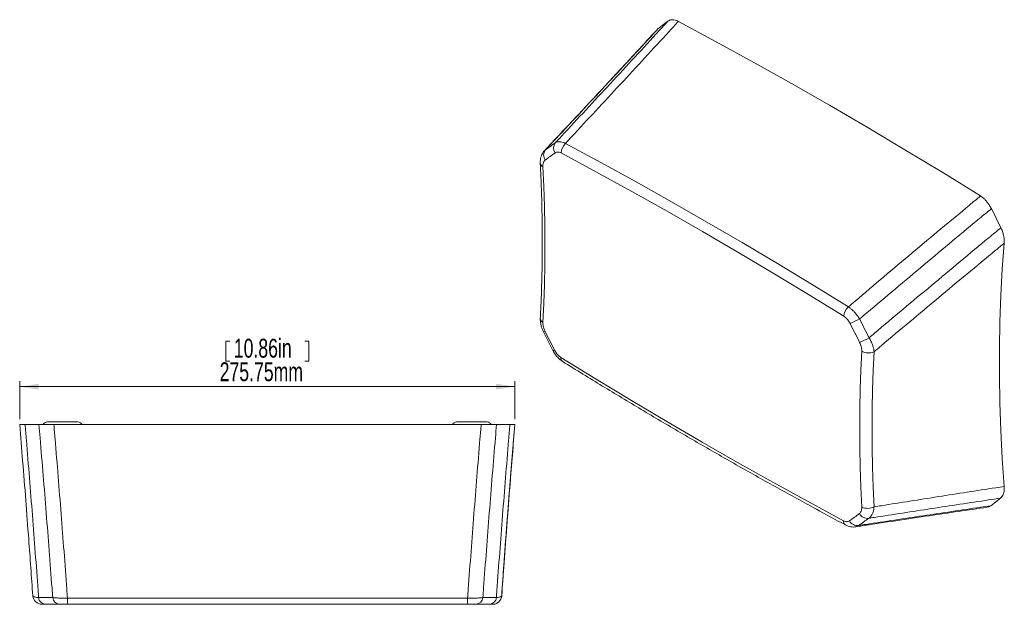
# Model space of a CAD drawing. Header units: millimetres. Extents: x 91 to 1005, y 123 to 1412.
# Tile 5 of 5: x 91 to 1005, y 869 to 1412. Entities that reach past the tile are written whole.
import ezdxf

# ---------------------------------------------------------------- set-up
doc = ezdxf.new("R2010")
doc.units = ezdxf.units.MM
doc.header["$LTSCALE"] = 5
doc.styles.add('SLDTEXTSTYLE0', font='TXT', dxfattribs={"width": 0.7})
doc.dimstyles.new('SLDDIMSTYLE0', dxfattribs={"dimtxt": 17.5, "dimasz": 17.5, "dimexe": 0, "dimexo": 0.0625, "dimgap": 4.375, "dimtad": 2, "dimlfac": 0.6, "dimrnd": 1e-09, "dimzin": 12, "dimdsep": 46, "dimtxsty": 'SLDTEXTSTYLE0', "dimsah": 1, "dimcen": 0.09, "dimadec": 0, "dimazin": 0, "dimtfac": 1, "dimtofl": 0, "dimtmove": 0, "dimatfit": 3, "dimfxl": 0, "dimtolj": 1, "dimtzin": 12, "dimarcsym": 0})

# ---------------------------------------------------------------- blocks, each defined once
blk = doc.blocks.new('*D1')
at = {"color": 7, "linetype": 'Continuous', "lineweight": 0, "ltscale": 5}
for p, q in [((282.02, 1113.18), (282.02, 1094.61)), ((282.02, 1113.18), (285.72, 1113.18)), ((358.94, 1113.18), (355.24, 1113.18)), ((358.94, 1113.18), (358.94, 1094.61)), ((282.02, 1094.61), (285.72, 1094.61)), ((358.94, 1094.61), (355.24, 1094.61)), ((90.69, 1040.85), (90.69, 1076.12)), ((550.27, 1071.12), (90.69, 1071.12)), ((550.27, 1040.85), (550.27, 1076.12))]:
    blk.add_line(p, q, dxfattribs=at)
for points in [[(90.69, 1071.12), (108.19, 1068.43), (108.19, 1073.82)], [(550.27, 1071.12), (532.77, 1073.82), (532.77, 1068.43)]]:
    blk.add_solid(points, dxfattribs=at)
at = {"color": 7, "linetype": 'Continuous', "lineweight": 0, "ltscale": 5, "char_height": 17.5, "attachment_point": 1, "style": 'SLDTEXTSTYLE0'}
for s, insert in [('10.86in', (289.42, 1115.53)), ('275.75mm', (276.27, 1093.68))]:
    blk.add_mtext(s, dxfattribs=dict(at, insert=insert))

msp = doc.modelspace()

# ---------------------------------------------------------------- linework, layer by layer
at = {"color": 7, "linetype": 'Continuous', "lineweight": 15, "ltscale": 5}
for p, q in [((683.239, 1403.035), (692.363, 1410.103)), ((992.764, 1236.238), (1001.529, 1218.472)), ((576.835, 1122.045), (585.724, 1104.509)), ((95.611, 1035.847), (108.515, 1035.847)), ((116.314, 1038.347), (131.367, 1038.347)), ((519.065, 1035.847), (122.361, 1035.847)), ((131.367, 1038.347), (144.647, 1038.347)), ((160.989, 1035.847), (160.99, 1035.923)), ((161.491, 1036.069), (168.491, 1036.063)), ((168.491, 1035.847), (168.491, 1036.063)), ((496.314, 1038.347), (510.48, 1038.347)), ((510.48, 1038.347), (524.647, 1038.347)), ((533.346, 1035.847), (545.742, 1035.847)), ((1001.252, 967.66), (992.127, 960.592)), ((134.973, 874.939), (506.471, 874.939)), ((506.173, 869.181), (135.27, 869.181))]:
    msp.add_line(p, q, dxfattribs=at)
at = {"color": 8, "linetype": 'Continuous', "lineweight": 15, "ltscale": 5}
for p, q in [((160.99, 1035.847), (160.99, 1035.923)), ((161.491, 1036.069), (161.491, 1035.847))]:
    msp.add_line(p, q, dxfattribs=at)
at = {"color": 7, "linetype": 'Continuous', "lineweight": 15, "ltscale": 5, "flags": 128}
for points in [[(982.666, 1248.033), (947.614, 1269.675), (912.552, 1290.923), (877.483, 1311.772), (842.41, 1332.222), (807.337, 1352.27), (772.268, 1371.914), (737.206, 1391.153), (702.154, 1409.984)], [(597.292, 1296.827), (630.118, 1279.121), (662.953, 1261.054), (695.793, 1242.628), (728.637, 1223.844), (761.48, 1204.704), (794.32, 1185.21), (827.155, 1165.363), (859.981, 1145.165)], [(855.699, 1136.47), (822.925, 1156.635), (790.143, 1176.45), (757.355, 1195.913), (724.565, 1215.023), (691.774, 1233.776), (658.986, 1252.173), (626.204, 1270.211), (593.431, 1287.889)], [(576.4, 1275.302), (577.204, 1256.763), (577.779, 1238.345), (578.125, 1220.051), (578.242, 1201.885), (578.13, 1183.852), (577.789, 1165.955), (577.219, 1148.197), (576.42, 1130.584)], [(1004.694, 978.511), (1002.908, 1004.574), (1001.568, 1030.416), (1000.673, 1056.028), (1000.223, 1081.399), (1000.22, 1106.518), (1000.662, 1131.374), (1001.551, 1155.956), (1002.885, 1180.256), (1004.663, 1204.261)], [(593.089, 1098.158), (625.863, 1077.993), (658.645, 1058.177), (691.433, 1038.714), (724.223, 1019.605), (757.014, 1000.851), (789.802, 982.455), (822.584, 964.417), (855.358, 946.739)], [(872.388, 959.326), (871.585, 977.865), (871.01, 996.283), (870.663, 1014.577), (870.546, 1032.742), (870.658, 1050.775), (870.999, 1068.673), (871.569, 1086.43), (872.368, 1104.044)], [(883.827, 1103.48), (883.032, 1085.963), (882.466, 1068.303), (882.126, 1050.504), (882.015, 1032.57), (882.132, 1014.504), (882.476, 996.311), (883.048, 977.994), (883.847, 959.557)], [(160.99, 1035.923), (161, 1035.952), (161.029, 1035.979), (161.075, 1036.004), (161.137, 1036.026), (161.213, 1036.044), (161.3, 1036.058), (161.394, 1036.066), (161.491, 1036.069)]]:
    msp.add_lwpolyline(points, dxfattribs=at)
at = {"color": 7, "linetype": 'Continuous', "lineweight": 15, "ltscale": 25}
for centre, radius, start, end in [((584.962, 1285.955), 7.891, 142.902386, 215.5988), ((594.211, 1292.639), 7.891, 143.035662, 215.61641), ((606.135, 1287.704), 12.705, 134.104351, 179.166935), ((869.076, 1135.284), 13.43, 132.627775, 174.935523), ((830.43, 1206.193), 82.521, 292.134003, 298.906663), ((838.957, 1189.291), 83.248, 292.200224, 298.924058), ((878.632, 1114.634), 12.304, 239.395018, 294.974162), ((116.314, 1034.181), 4.167, 90, 156.164258), ((144.647, 1034.181), 4.167, 23.578178, 90), ((496.314, 1034.181), 4.167, 90, 156.421822), ((524.647, 1034.181), 4.167, 23.646031, 90), ((877.703, 957.429), 8.543, 209.164836, 277.888088), ((877.87, 971.771), 13.598, 246.229348, 296.076115), ((868.457, 950.758), 8.552, 209.21028, 277.773987), ((111.162, 877.514), 8.333, 184.105774, 270.000079), ((115.037, 875.996), 6.864, 185.217575, 263.158514), ((128.114, 875.993), 6.861, 185.340904, 263.198766), ((168.542, 873.785), 33.589, 178.030447, 187.877862), ((472.987, 873.785), 33.503, 352.101779, 1.974554), ((513.674, 876.128), 6.986, 276.037199, 354.082103), ((526.241, 876.13), 6.989, 276.072473, 354.200403), ((529.769, 877.514), 8.333, 270, 355.945436), ((529.798, 877.514), 8.333, 269.999921, 355.855239)]:
    msp.add_arc(centre, radius, start, end, dxfattribs=at)
at = {"color": 8, "linetype": 'Continuous', "lineweight": 15, "ltscale": 25}
for centre, radius, start, end in [((577.779, 1278.907), 3.861, 189.317396, 249.061842), ((578.478, 1134.575), 4.491, 182.026415, 242.718774), ((577.039, 1124.61), 2.572, 265.501056, 301.343203), ((585.935, 1107.064), 2.563, 265.292775, 301.290325), ((596.972, 1097.595), 3.923, 171.743765, 232.589928), ((859.669, 946.421), 4.323, 175.787372, 237.110659), ((529.775, 877.489), 8.308, 270.002661, 298.11236)]:
    msp.add_arc(centre, radius, start, end, dxfattribs=at)
at = {"color": 7, "linetype": 'Continuous', "lineweight": 15, "ltscale": 5}
for points, knots in [([(587.906, 1297.384), (589.848, 1299.461), (606.99, 1317.8), (639.224, 1352.447), (672.031, 1387.973), (689.704, 1407.209), (692.363, 1410.103)], [0, 0, 0, 0, 0.05543411, 0.48929905, 0.92315857, 1, 1, 1, 1]), ([(702.154, 1409.984), (699.291, 1406.868), (681.388, 1387.381), (648.322, 1351.576), (616.156, 1317.006), (599.11, 1298.772), (597.292, 1296.827)], [0, 0, 0, 0, 0.0824004, 0.5153509, 0.9483009, 1, 1, 1, 1]), ([(692.363, 1410.103), (692.885, 1410.445), (693.945, 1411.137), (695.856, 1411.565), (697.967, 1411.505), (700.089, 1410.981), (701.513, 1410.293), (702.154, 1409.984)], [0, 0, 0, 0, 0.2040053, 0.4138474, 0.6179029, 0.8281575, 1, 1, 1, 1]), ([(682.336, 1402.242), (669.88, 1388.762), (638.539, 1354.843), (603.643, 1317.447), (581.121, 1293.527), (577.748, 1289.945)], [0, 0, 0, 0, 0.35930653, 0.90407021, 1, 1, 1, 1]), ([(683.239, 1403.035), (680.122, 1399.66), (661.96, 1379.986), (628.628, 1344.069), (596.813, 1310.037), (580.126, 1292.267), (578.668, 1290.715)], [0, 0, 0, 0, 0.0899461, 0.5241897, 0.9584389, 1, 1, 1, 1]), ([(682.391, 1402.194), (682.461, 1402.293), (682.701, 1402.632), (683.016, 1402.868), (683.239, 1403.035)], [0, 0, 0, 0, 0.2923108, 1, 1, 1, 1]), ([(587.906, 1297.384), (588.484, 1297.696), (589.663, 1298.332), (591.81, 1298.487), (594.089, 1298.124), (595.909, 1297.494), (597.001, 1296.968), (597.292, 1296.827)], [0, 0, 0, 0, 0.2436214, 0.4966483, 0.7061199, 0.9215848, 1, 1, 1, 1]), ([(577.806, 1289.918), (577.663, 1289.785), (576.931, 1289.105), (575.946, 1287.554), (574.869, 1285.324), (574.207, 1282.82), (573.898, 1280.462), (573.985, 1278.911), (574.02, 1278.282)], [0, 0, 0, 0, 0.0460874, 0.2371595, 0.4345828, 0.6400211, 0.8539876, 1, 1, 1, 1]), ([(578.668, 1290.715), (580.208, 1291.826), (583.289, 1294.047), (586.367, 1296.272), (587.906, 1297.384)], [0, 0, 0, 0, 0.4999999, 1, 1, 1, 1]), ([(578.546, 1281.362), (578.431, 1281.273), (577.994, 1280.935), (577.352, 1280.145), (576.754, 1278.836), (576.39, 1277.221), (576.397, 1275.948), (576.4, 1275.302)], [0, 0, 0, 0, 0.0774475, 0.2949976, 0.5195796, 0.7556937, 1, 1, 1, 1]), ([(587.796, 1288.043), (586.255, 1286.929), (583.173, 1284.7), (580.088, 1282.475), (578.546, 1281.362)], [0, 0, 0, 0, 0.5, 1, 1, 1, 1]), ([(593.431, 1287.889), (593.264, 1287.974), (592.652, 1288.287), (591.593, 1288.661), (590.255, 1288.85), (588.933, 1288.705), (588.18, 1288.267), (587.796, 1288.043)], [0, 0, 0, 0, 0.0782316, 0.2869183, 0.5019994, 0.7460186, 1, 1, 1, 1]), ([(573.969, 1278.292), (574.163, 1274.161), (574.726, 1262.175), (575.374, 1242.485), (575.792, 1219.295), (575.837, 1196.319), (575.506, 1173.566), (574.884, 1152.933), (574.258, 1139.962), (573.99, 1134.419)], [0, 0, 0, 0, 0.08387653, 0.24331263, 0.40274629, 0.5621769, 0.72160489, 0.88103077, 1, 1, 1, 1]), ([(859.981, 1145.165), (862.098, 1146.956), (881.829, 1163.648), (919.27, 1195.171), (958.111, 1227.623), (979.279, 1245.217), (982.666, 1248.033)], [0, 0, 0, 0, 0.05201638, 0.48478709, 0.91755907, 1, 1, 1, 1]), ([(982.666, 1248.033), (983.41, 1247.528), (984.918, 1246.504), (987.088, 1244.473), (989.138, 1242.124), (990.718, 1239.881), (991.917, 1237.89), (992.481, 1236.791), (992.764, 1236.238)], [0, 0, 0, 0, 0.1910977, 0.3877434, 0.5788399, 0.7753792, 0.8871919, 1, 1, 1, 1]), ([(992.764, 1236.238), (989.642, 1233.653), (968.731, 1216.338), (930.137, 1184.215), (892.511, 1152.656), (872.604, 1135.879), (870.319, 1133.954)], [0, 0, 0, 0, 0.0761448, 0.5099541, 0.9437679, 1, 1, 1, 1]), ([(879.22, 1116.427), (880.902, 1117.843), (900.203, 1134.089), (937.211, 1165.098), (976.36, 1197.653), (997.836, 1215.417), (1001.529, 1218.472)], [0, 0, 0, 0, 0.0414584, 0.4756388, 0.9098151, 1, 1, 1, 1]), ([(1001.529, 1218.472), (1001.8, 1217.9), (1002.344, 1216.752), (1003.033, 1214.982), (1003.624, 1213.185), (1004.209, 1210.946), (1004.655, 1208.3), (1004.772, 1205.94), (1004.688, 1204.64), (1004.663, 1204.261)], [0, 0, 0, 0, 0.1177982, 0.2366549, 0.3588123, 0.4820837, 0.6935471, 0.9105804, 1, 1, 1, 1]), ([(1004.663, 1204.261), (1002.007, 1202.065), (981.592, 1185.182), (943.514, 1153.54), (905.956, 1122.095), (886.092, 1105.386), (883.827, 1103.48)], [0, 0, 0, 0, 0.0656406, 0.5045719, 0.9435065, 1, 1, 1, 1]), ([(859.981, 1145.165), (860.712, 1144.65), (862.195, 1143.605), (864.389, 1141.601), (866.507, 1139.315), (868.528, 1136.764), (869.714, 1134.904), (870.319, 1133.954)], [0, 0, 0, 0, 0.195504, 0.3963202, 0.5911654, 0.7912227, 1, 1, 1, 1]), ([(574.041, 1134.406), (574.009, 1134.033), (573.891, 1132.682), (574.143, 1130.234), (574.787, 1127.135), (575.715, 1124.362), (576.537, 1122.72), (576.867, 1122.061)], [0, 0, 0, 0, 0.0921408, 0.3344879, 0.5865738, 0.8339956, 1, 1, 1, 1]), ([(861.522, 1129.754), (861.205, 1130.338), (860.594, 1131.463), (859.487, 1133.014), (858.304, 1134.374), (857.026, 1135.57), (856.145, 1136.167), (855.699, 1136.47)], [0, 0, 0, 0, 0.2100722, 0.4047848, 0.6049601, 0.7996491, 1, 1, 1, 1]), ([(870.319, 1133.954), (871.802, 1131.033), (874.768, 1125.19), (877.736, 1119.348), (879.22, 1116.427)], [0, 0, 0, 0, 0.5, 1, 1, 1, 1]), ([(576.42, 1130.584), (576.413, 1130.385), (576.387, 1129.653), (576.48, 1128.29), (576.83, 1126.432), (577.432, 1124.437), (578.058, 1123.095), (578.376, 1122.413)], [0, 0, 0, 0, 0.0804484, 0.2965775, 0.5183476, 0.7550601, 1, 1, 1, 1]), ([(870.412, 1112.214), (868.93, 1115.137), (865.965, 1120.984), (863.003, 1126.831), (861.522, 1129.754)], [0, 0, 0, 0, 0.5, 1, 1, 1, 1]), ([(578.376, 1122.413), (579.859, 1119.49), (582.823, 1113.644), (585.785, 1107.797), (587.266, 1104.874)], [0, 0, 0, 0, 0.5, 1, 1, 1, 1]), ([(879.22, 1116.427), (879.823, 1115.368), (881.05, 1113.212), (882.368, 1110.056), (883.286, 1107.081), (883.698, 1104.945), (883.8, 1103.788), (883.827, 1103.48)], [0, 0, 0, 0, 0.2379262, 0.4842933, 0.6992809, 0.9202043, 1, 1, 1, 1]), ([(872.368, 1104.044), (872.375, 1104.242), (872.401, 1104.974), (872.308, 1106.337), (871.958, 1108.196), (871.356, 1110.191), (870.73, 1111.532), (870.412, 1112.214)], [0, 0, 0, 0, 0.0804484, 0.2965775, 0.5183476, 0.7550601, 1, 1, 1, 1]), ([(585.77, 1104.527), (586.049, 1103.961), (586.813, 1102.414), (588.436, 1100.086), (590.575, 1097.621), (592.647, 1095.738), (594.071, 1094.855), (594.603, 1094.526)], [0, 0, 0, 0, 0.1370272, 0.3741186, 0.6119896, 0.8550835, 1, 1, 1, 1]), ([(587.266, 1104.874), (587.583, 1104.29), (588.194, 1103.165), (589.301, 1101.614), (590.484, 1100.254), (591.762, 1099.058), (592.643, 1098.461), (593.089, 1098.158)], [0, 0, 0, 0, 0.2100722, 0.4047848, 0.6049601, 0.7996491, 1, 1, 1, 1]), ([(594.587, 1094.479), (600.92, 1090.561), (619.284, 1079.196), (649.688, 1060.71), (685.801, 1039.162), (721.92, 1018.048), (758.039, 997.36), (794.156, 977.112), (827.253, 958.926), (848.305, 947.63), (857.325, 942.79)], [0, 0, 0, 0, 0.0723446, 0.2097826, 0.3472215, 0.4846608, 0.6221005, 0.7595405, 0.8969808, 1, 1, 1, 1]), ([(90.617, 1035.837), (91.543, 1024.636), (94.472, 989.198), (98.568, 936.225), (101.558, 894.446), (102.812, 876.916)], [0, 0, 0, 0, 0.2115209, 0.6691605, 1, 1, 1, 1]), ([(90.739, 1035.847), (90.721, 1035.847), (90.665, 1035.847), (91.355, 1035.847), (92.706, 1035.847), (94.22, 1035.847), (95.308, 1035.847), (95.611, 1035.847)], [0, 0, 0, 0, 0.1318539, 0.409525, 0.65264, 0.903486, 1, 1, 1, 1]), ([(95.611, 1035.847), (96.013, 1031.037), (98.36, 1003.006), (102.485, 951.743), (106.179, 903.055), (108.039, 877.595), (108.202, 875.372)], [0, 0, 0, 0, 0.0899461, 0.5241897, 0.9584389, 1, 1, 1, 1]), ([(121.283, 875.355), (121.063, 878.321), (119.121, 904.505), (115.314, 953.899), (111.183, 1004.425), (108.864, 1031.738), (108.515, 1035.847)], [0, 0, 0, 0, 0.05543411, 0.48929905, 0.92315857, 1, 1, 1, 1]), ([(108.515, 1035.847), (109.253, 1035.847), (110.752, 1035.847), (113.455, 1035.847), (116.441, 1035.847), (119.44, 1035.847), (121.455, 1035.847), (122.361, 1035.847)], [0, 0, 0, 0, 0.2040053, 0.4138474, 0.6179029, 0.8281575, 1, 1, 1, 1]), ([(122.361, 1035.847), (122.731, 1031.429), (125.045, 1003.796), (129.141, 952.939), (132.874, 903.715), (134.77, 877.713), (134.973, 874.939)], [0, 0, 0, 0, 0.0824004, 0.5153509, 0.9483009, 1, 1, 1, 1]), ([(506.471, 874.939), (506.674, 877.73), (508.568, 903.74), (512.296, 952.961), (516.385, 1003.801), (518.696, 1031.427), (519.065, 1035.847)], [0, 0, 0, 0, 0.05201638, 0.48478709, 0.91755907, 1, 1, 1, 1]), ([(519.065, 1035.847), (520.117, 1035.847), (522.25, 1035.847), (525.319, 1035.847), (528.217, 1035.847), (530.453, 1035.847), (532.149, 1035.847), (532.946, 1035.847), (533.346, 1035.847)], [0, 0, 0, 0, 0.1910977, 0.3877434, 0.5788399, 0.7753792, 0.8871919, 1, 1, 1, 1]), ([(533.346, 1035.847), (533.002, 1031.776), (530.693, 1004.512), (526.58, 954.046), (522.782, 904.631), (520.845, 878.416), (520.623, 875.408)], [0, 0, 0, 0, 0.0761448, 0.5099541, 0.9437679, 1, 1, 1, 1]), ([(533.194, 875.424), (533.355, 877.641), (535.208, 903.083), (538.888, 951.742), (543, 1002.995), (545.339, 1031.026), (545.742, 1035.847)], [0, 0, 0, 0, 0.0414584, 0.4756388, 0.9098151, 1, 1, 1, 1]), ([(538.111, 876.921), (538.789, 886.507), (541.149, 919.926), (545.166, 972.905), (548.704, 1016.283), (550.299, 1035.841)], [0, 0, 0, 0, 0.1809145, 0.6306981, 1, 1, 1, 1]), ([(538.141, 876.916), (538.87, 887.204), (541.299, 921.513), (545.328, 974.493), (548.819, 1017.173), (550.347, 1035.844)], [0, 0, 0, 0, 0.1941434, 0.6474572, 1, 1, 1, 1]), ([(545.742, 1035.847), (546.125, 1035.847), (546.894, 1035.847), (547.869, 1035.847), (548.705, 1035.847), (549.526, 1035.847), (550.16, 1035.847), (550.207, 1035.847), (550.229, 1035.847)], [0, 0, 0, 0, 0.1345944, 0.2703983, 0.4099735, 0.5508215, 0.7924363, 1, 1, 1, 1]), ([(883.847, 959.557), (886.135, 959.923), (906.033, 963.109), (943.633, 969.061), (981.691, 974.977), (1002.077, 978.109), (1004.694, 978.511)], [0, 0, 0, 0, 0.0570705, 0.4962024, 0.9353298, 1, 1, 1, 1]), ([(1004.694, 978.511), (1004.725, 977.953), (1004.788, 976.833), (1004.719, 975.227), (1004.523, 973.683), (1004.102, 971.873), (1003.302, 969.933), (1002.236, 968.483), (1001.466, 967.839), (1001.252, 967.66)], [0, 0, 0, 0, 0.1175712, 0.2361163, 0.3578127, 0.4806308, 0.6944696, 0.9151084, 1, 1, 1, 1]), ([(869.613, 942.284), (871.867, 942.629), (891.754, 945.667), (929.374, 951.345), (968.022, 957.069), (988.975, 960.131), (992.127, 960.592)], [0, 0, 0, 0, 0.05543411, 0.48929905, 0.92315857, 1, 1, 1, 1]), ([(1001.252, 967.66), (997.566, 967.109), (976.085, 963.897), (936.92, 957.963), (899.881, 952.246), (880.562, 949.23), (878.875, 948.967)], [0, 0, 0, 0, 0.0899461, 0.5241897, 0.9584389, 1, 1, 1, 1]), ([(992.127, 960.592), (991.61, 960.24), (990.66, 959.594), (989.484, 959.39), (988.949, 959.297)], [0, 0, 0, 0, 0.54530361, 1, 1, 1, 1]), ([(860.992, 946.585), (862.533, 947.699), (865.615, 949.928), (868.7, 952.153), (870.242, 953.266)], [0, 0, 0, 0, 0.50000004, 1, 1, 1, 1]), ([(866.401, 941.041), (868.54, 941.368), (891.411, 944.863), (932.182, 950.967), (971.04, 956.628), (988.96, 959.239)], [0, 0, 0, 0, 0.05265509, 0.56310723, 1, 1, 1, 1]), ([(870.242, 953.266), (870.357, 953.355), (870.794, 953.693), (871.437, 954.483), (872.034, 955.792), (872.398, 957.407), (872.392, 958.679), (872.388, 959.326)], [0, 0, 0, 0, 0.0774475, 0.2949976, 0.5195796, 0.7556937, 1, 1, 1, 1]), ([(883.847, 959.557), (883.734, 958.464), (883.503, 956.238), (882.561, 953.435), (881.239, 951.115), (879.952, 949.728), (879.096, 949.123), (878.875, 948.967)], [0, 0, 0, 0, 0.2345775, 0.4776467, 0.6961439, 0.9216829, 1, 1, 1, 1]), ([(855.358, 946.739), (855.524, 946.654), (856.136, 946.341), (857.195, 945.966), (858.533, 945.778), (859.855, 945.922), (860.608, 946.361), (860.992, 946.585)], [0, 0, 0, 0, 0.0782316, 0.2869183, 0.5019994, 0.7460186, 1, 1, 1, 1]), ([(857.344, 942.842), (857.73, 942.623), (858.908, 941.953), (860.996, 941.277), (863.509, 940.886), (865.339, 940.826), (866.258, 941.05), (866.38, 941.08)], [0, 0, 0, 0, 0.1394163, 0.4256931, 0.6965748, 0.9594591, 1, 1, 1, 1]), ([(878.875, 948.967), (877.331, 947.854), (874.243, 945.628), (871.157, 943.399), (869.613, 942.284)], [0, 0, 0, 0, 0.4999999, 1, 1, 1, 1]), ([(108.202, 875.372), (110.383, 875.369), (114.745, 875.363), (119.104, 875.358), (121.283, 875.355)], [0, 0, 0, 0, 0.4999999, 1, 1, 1, 1]), ([(114.22, 869.181), (114.058, 869.181), (113.44, 869.181), (112.53, 869.181), (111.69, 869.181), (111.211, 869.181), (111.21, 869.181), (111.209, 869.181)], [0, 0, 0, 0, 0.0837935, 0.3191695, 0.5621536, 0.8176148, 1, 1, 1, 1]), ([(127.302, 869.181), (125.122, 869.181), (120.763, 869.181), (116.401, 869.181), (114.22, 869.181)], [0, 0, 0, 0, 0.5, 1, 1, 1, 1]), ([(121.283, 875.355), (122.186, 875.27), (124.026, 875.096), (127.205, 874.953), (130.49, 874.891), (133.056, 874.9), (134.569, 874.931), (134.973, 874.939)], [0, 0, 0, 0, 0.2436214, 0.4966483, 0.7061199, 0.9215848, 1, 1, 1, 1]), ([(135.27, 869.181), (135.034, 869.181), (134.169, 869.181), (132.671, 869.181), (130.778, 869.181), (128.909, 869.181), (127.845, 869.181), (127.302, 869.181)], [0, 0, 0, 0, 0.0782316, 0.2869183, 0.5019994, 0.7460186, 1, 1, 1, 1]), ([(514.408, 869.181), (513.96, 869.181), (513.097, 869.181), (511.53, 869.181), (509.858, 869.181), (508.05, 869.181), (506.804, 869.181), (506.173, 869.181)], [0, 0, 0, 0, 0.2100722, 0.4047848, 0.6049601, 0.7996491, 1, 1, 1, 1]), ([(506.471, 874.939), (507.523, 874.921), (509.656, 874.885), (512.728, 874.916), (515.628, 875.01), (518.329, 875.168), (519.847, 875.327), (520.623, 875.408)], [0, 0, 0, 0, 0.195504, 0.3963202, 0.5911654, 0.7912227, 1, 1, 1, 1]), ([(526.98, 869.181), (524.884, 869.181), (520.692, 869.181), (516.503, 869.181), (514.408, 869.181)], [0, 0, 0, 0, 0.5, 1, 1, 1, 1]), ([(520.623, 875.408), (522.717, 875.411), (526.906, 875.416), (531.098, 875.421), (533.194, 875.424)], [0, 0, 0, 0, 0.5, 1, 1, 1, 1]), ([(529.769, 869.181), (529.739, 869.181), (529.679, 869.181), (529.163, 869.181), (528.317, 869.181), (527.431, 869.181), (526.98, 869.181)], [0, 0, 0, 0, 0.2350374, 0.4762095, 0.7336311, 1, 1, 1, 1])]:
    msp.add_open_spline(points, degree=3, knots=knots, dxfattribs=at)
at = {"color": 8, "linetype": 'Continuous', "lineweight": 15, "ltscale": 5}
for points, knots in [([(577.81, 1289.889), (577.917, 1290.038), (578.158, 1290.37), (578.487, 1290.592), (578.668, 1290.715)], [0, 0, 0, 0, 0.4476307, 1, 1, 1, 1]), ([(869.613, 942.284), (868.925, 941.871), (867.927, 941.271), (866.751, 941.171), (866.387, 941.139)], [0, 0, 0, 0, 0.6900812, 1, 1, 1, 1]), ([(102.927, 876.925), (102.935, 876.819), (102.954, 876.549), (103.788, 876.163), (105.263, 875.778), (106.834, 875.526), (107.922, 875.403), (108.202, 875.372)], [0, 0, 0, 0, 0.17119194, 0.43438999, 0.67098116, 0.91519741, 1, 1, 1, 1]), ([(533.194, 875.424), (533.945, 875.525), (535.474, 875.731), (536.969, 876.104), (537.851, 876.506), (538.106, 876.78), (538.081, 876.923), (538.081, 876.923)], [0, 0, 0, 0, 0.2585343, 0.5262405, 0.7598494, 0.9999081, 1, 1, 1, 1])]:
    msp.add_open_spline(points, degree=3, knots=knots, dxfattribs=at)

# ---------------------------------------------------------------- dimensions: what is measured, and where the dimension line sits
at = {"color": 7, "linetype": 'Continuous', "lineweight": 0, "ltscale": 5}
dim = msp.add_linear_dim(base=(90.69265, 1071.12337), p1=(550.26769, 1035.8474), p2=(90.69265, 1035.8474), dimstyle='SLDDIMSTYLE0', dxfattribs=at)
dim.commit()
dim.dimension.update_dxf_attribs({"geometry": '*D1', "text_midpoint": (320.48017, 1071.12337), "dimtype": 160})

doc.saveas('drawing.dxf')
